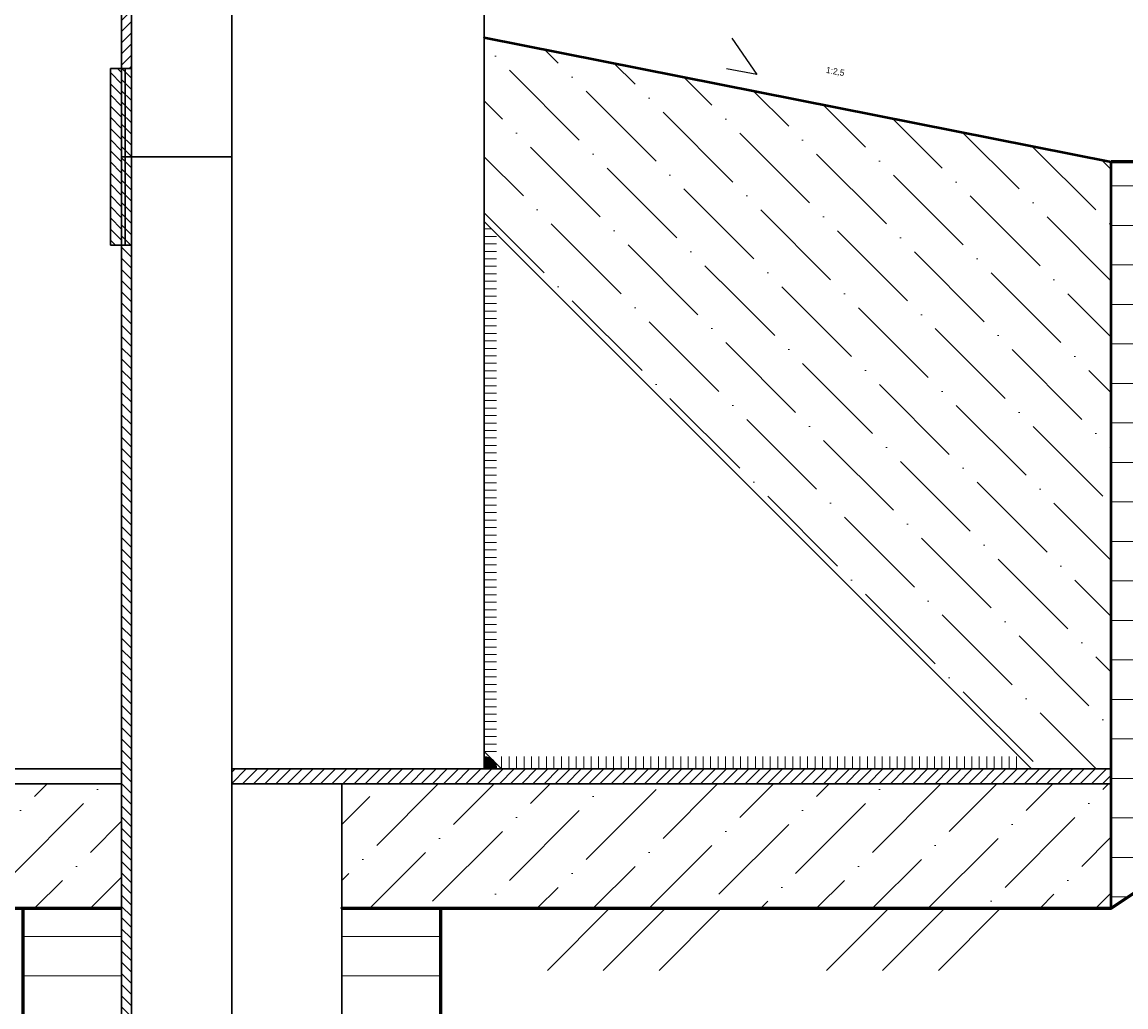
# Model space of a CAD drawing. Header units: millimetres. Extents: x -86317 to 111398, y -49249 to 226810.
# Tile 14 of 68: x 25992 to 26436, y 177438 to 177834. Entities that reach past the tile are written whole.
import ezdxf
from ezdxf.enums import TextEntityAlignment as Align

# ---------------------------------------------------------------- set-up
doc = ezdxf.new("R2018")
doc.units = ezdxf.units.MM
doc.set_wipeout_variables(frame=1)
doc.linetypes.add('CENTERX2', pattern=[4, 2.5, -0.5, 0.5, -0.5])
for name, color, linetype, lineweight in [('ГТО-2_Металлические_конструкции', 1, 'Continuous', 30), ('ГТО_Бетон основной', 4, 'Continuous', 50), ('ГТО_Линия основная', 7, 'Continuous', 60), ('ГТО_Металлические_конструкции', 1, 'Continuous', 30), ('ГТО_Оси', 1, 'CENTERX2', 15), ('ГТО_Штриховка', 7, 'Continuous', 15), ('МПГ$0$ГТО-2 Уклон обозначения', 3, 'Continuous', 25)]:
    doc.layers.add(name, color=color, linetype=linetype, lineweight=lineweight)
doc.styles.get("Standard").update_dxf_attribs({"font": 'arial.ttf'})

# ---------------------------------------------------------------- blocks, each defined once
blk = doc.blocks.new('Рядовое звено 3 м')
at = {"layer": 'ГТО_Металлические_конструкции', "color": 0}
blk.add_line((-48.75, 2964.5), (-48.75, 3035.5), dxfattribs=at)
at = {"color": 0}
blk.add_wipeout([(-44.25, 0), (44.25, 0), (44.25, 3000), (-44.25, 3000)], dxfattribs=at).dxf.layer = 'ГТО_Металлические_конструкции'
at = {"layer": 'ГТО_Металлические_конструкции', "color": 0}
for p, q in [((-48.75, 2964.5), (-44.25, 2964.5)), ((-44.25, 2964.5), (-40.25, 2964.5))]:
    blk.add_line(p, q, dxfattribs=at)
at = {"color": 0}
blk.add_wipeout([(-44.5, 3035.5), (0, 3035.5), (0, 3000), (-44.5, 3000)], dxfattribs=at)
at = {"layer": 'ГТО_Металлические_конструкции'}
h = blk.add_hatch(dxfattribs=at)
h.set_pattern_fill('ANSI31', color=0, scale=20)
h.set_pattern_definition([(45, (-45263.454, -6617.76), (-44.90128, 44.90128), [])])
h.paths.add_polyline_path([(-44.25, 3035.5), (-48.75, 3035.5), (-48.75, 2964.5), (-44.25, 2964.5)])
h.paths.add_polyline_path([(-42.75, 3034), (-44.25, 3035.5), (-44.25, 2964.5), (-42.75, 2966)])
h.paths.add_polyline_path([(44.25, 3035.5), (42.75, 3034), (42.75, 2966), (44.25, 2964.5)])
h.paths.add_polyline_path([(48.75, 3035.5), (44.25, 3035.5), (44.25, 2964.5), (48.75, 2964.5)])
at = {"layer": 'ГТО_Штриховка'}
h = blk.add_hatch(dxfattribs=at)
h.set_pattern_fill('ANSI31', color=0, angle=90)
h.set_pattern_definition([(135, (-28541.0224, -196007.505), (-2.24506403, -2.24506403), [])])
h.paths.add_polyline_path([(-44.25, 3035.5), (-48.75, 3035.5), (-48.75, 2964.5), (-44.25, 2964.5)])
h.paths.add_polyline_path([(-44.25, 3034), (-44.25, 3035.5), (-44.25, 2964.5), (-44.25, 2966)], flags=17)
h = blk.add_hatch(dxfattribs=at)
h.set_pattern_fill('ANSI31', color=0, angle=90)
h.paths.add_polyline_path([(-40.25, 3035.5), (-44.25, 3035.5), (-44.25, 0), (-40.25, 0)])
at = {"color": 0}
blk.add_lwpolyline([(-42.75, 3035.5), (-42.75, 2964.5), (-44.25, 2964.5)], dxfattribs=at)
at = {"layer": 'ГТО_Металлические_конструкции', "color": 0}
for p, q in [((-40.25, 3035.5), (-48.75, 3035.5)), ((-44.25, 2964.5), (-44.25, 3035.5)), ((-40.25, 3000), (-40.25, 3035.5)), ((40.25, 3000), (-40.25, 3000)), ((-40.25, 3000), (-40.25, 0))]:
    blk.add_line(p, q, dxfattribs=at)
blk.add_lwpolyline([(-44.25, 3000), (44.25, 3000), (44.25, 35.5), (0, 35.5), (0, 0), (-44.25, 0)], close=True, dxfattribs=at)
at = {"layer": 'ГТО_Оси', "color": 0, "ltscale": 5}
blk.add_lwpolyline([(0, 3000), (0, -2)], dxfattribs=at)
at = {"color": 0}
blk.add_wipeout([(0, 3035.5), (48.75, 3035.5), (48.75, 2964.5), (0, 2964.5)], dxfattribs=at)
at = {"layer": 'ГТО-2_Металлические_конструкции', "color": 0}
blk.add_lwpolyline([(0, 0), (0, 3035.5)], dxfattribs=at)
at = {"layer": 'ГТО_Металлические_конструкции', "color": 0}
for p, q in [((48.75, 3035.5), (0, 3035.5)), ((48.75, 2964.5), (48.75, 3035.5)), ((48.75, 2964.5), (0, 2964.5))]:
    blk.add_line(p, q, dxfattribs=at)
blk = doc.blocks.new('ЗАщитная труба люк в сборе разрез 1-1')
at = {"layer": 'ГТО-2_Металлические_конструкции', "color": 0}
blk.add_lwpolyline([(-44.25, 0), (-353.55, 0), (-353.55, 6), (-44.25, 6)], dxfattribs=at)
at = {"layer": 'ГТО_Штриховка'}
for points in [[(108.5, 6), (108.5, 11)], [(111.5, 6), (111.5, 11)], [(114.5, 6), (114.5, 11)], [(117.5, 6), (117.5, 11)], [(120.5, 6), (120.5, 11)], [(123.5, 6), (123.5, 11)], [(126.5, 6), (126.5, 11)], [(129.5, 6), (129.5, 11)], [(132.5, 6), (132.5, 11)], [(135.5, 6), (135.5, 11)], [(138.5, 6), (138.5, 11)], [(141.5, 6), (141.5, 11)], [(144.5, 6), (144.5, 11)], [(147.5, 6), (147.5, 11)], [(150.5, 6), (150.5, 11)], [(153.5, 6), (153.5, 11)], [(156.5, 6), (156.5, 11)], [(159.5, 6), (159.5, 11)], [(162.5, 6), (162.5, 11)], [(165.5, 6), (165.5, 11)], [(168.5, 6), (168.5, 11)], [(171.5, 6), (171.5, 11)], [(174.5, 6), (174.5, 11)], [(177.5, 6), (177.5, 11)], [(180.5, 6), (180.5, 11)], [(183.5, 6), (183.5, 11)], [(186.5, 6), (186.5, 11)], [(189.5, 6), (189.5, 11)], [(192.5, 6), (192.5, 11)], [(195.5, 6), (195.5, 11)], [(198.5, 6), (198.5, 11)], [(201.5, 6), (201.5, 11)], [(204.5, 6), (204.5, 11)], [(207.5, 6), (207.5, 11)], [(210.5, 6), (210.5, 11)], [(213.5, 6), (213.5, 11)], [(216.5, 6), (216.5, 11)], [(219.5, 6), (219.5, 11)], [(222.5, 6), (222.5, 11)], [(225.5, 6), (225.5, 11)], [(228.5, 6), (228.5, 11)], [(231.5, 6), (231.5, 11)], [(234.5, 6), (234.5, 11)], [(237.5, 6), (237.5, 11)], [(240.5, 6), (240.5, 11)], [(243.5, 6), (243.5, 11)], [(246.5, 6), (246.5, 11)], [(249.5, 6), (249.5, 11)], [(252.5, 6), (252.5, 11)], [(255.5, 6), (255.5, 11)], [(258.5, 6), (258.5, 11)], [(261.5, 6), (261.5, 11)], [(264.5, 6), (264.5, 11)], [(267.5, 6), (267.5, 11)], [(270.5, 6), (270.5, 11)], [(273.5, 6), (273.5, 11)], [(276.5, 6), (276.5, 11)], [(279.5, 6), (279.5, 11)], [(282.5, 6), (282.5, 11)], [(285.5, 6), (285.5, 11)], [(288.5, 6), (288.5, 11)], [(291.5, 6), (291.5, 11)], [(294.5, 6), (294.5, 11)], [(297.5, 6), (297.5, 11)], [(300.5, 6), (300.5, 11)], [(303.5, 6), (303.5, 11)], [(306.5, 6), (306.5, 11)], [(309.5, 6), (309.5, 11)], [(312.5, 6), (312.5, 11)], [(315.5, 6), (315.5, 11)]]:
    blk.add_lwpolyline(points, dxfattribs=at)
at = {"color": 0}
blk.add_wipeout([(101.5, 1306), (0, 1306), (0, 0), (101.5, 0)], dxfattribs=at)
at = {"layer": 'ГТО_Штриховка'}
h = blk.add_hatch(color=256, dxfattribs=at)
h.dxf.hatch_style = 1
h.paths.add_polyline_path([(105.5, 9), (104.5, 10, 0.162278), (101.5, 11), (101.5, 6), (106.5, 6, 0.162278)])
at = {"layer": 'ГТО-2_Металлические_конструкции', "color": 0}
for points in [[(0, 6), (101.5, 6), (101.5, 1166), (0, 1166), (0, 1306), (-101.5, 1306), (-101.5, 6), (-44.25, 6)], [(0, 6), (0, 1306), (-95.5, 1306), (-95.5, 6), (-44.25, 6)], [(0, 6), (353.55, 6), (353.55, 0), (0, 0)]]:
    blk.add_lwpolyline(points, dxfattribs=at)
at = {"layer": 'ГТО_Металлические_конструкции', "color": 0, "ltscale": 5}
blk.add_lwpolyline([(0, 1316), (0, 0)], dxfattribs=at)
at = {"layer": 'ГТО_Металлические_конструкции', "color": 0}
blk.add_lwpolyline([(321.5, 6), (108.5, 6), (101.5, 13), (101.5, 13), (101.5, 226), (321.5, 6)], dxfattribs=at)
at = {"layer": 'ГТО_Штриховка'}
for p, q in [((101.5, 223), (104.5, 223)), ((101.5, 220), (106.5, 220)), ((101.5, 217), (106.5, 217)), ((101.5, 214), (106.5, 214)), ((101.5, 211), (106.5, 211)), ((101.5, 208), (106.5, 208)), ((101.5, 205), (106.5, 205)), ((101.5, 202), (106.5, 202)), ((101.5, 199), (106.5, 199)), ((101.5, 196), (106.5, 196)), ((101.5, 193), (106.5, 193)), ((101.5, 190), (106.5, 190)), ((101.5, 187), (106.5, 187)), ((101.5, 184), (106.5, 184)), ((101.5, 181), (106.5, 181)), ((101.5, 178), (106.5, 178)), ((101.5, 175), (106.5, 175)), ((101.5, 172), (106.5, 172)), ((101.5, 169), (106.5, 169)), ((101.5, 166), (106.5, 166)), ((101.5, 163), (106.5, 163)), ((101.5, 160), (106.5, 160)), ((101.5, 157), (106.5, 157)), ((101.5, 154), (106.5, 154)), ((101.5, 151), (106.5, 151)), ((101.5, 148), (106.5, 148)), ((101.5, 145), (106.5, 145)), ((101.5, 142), (106.5, 142)), ((101.5, 139), (106.5, 139)), ((101.5, 136), (106.5, 136)), ((101.5, 133), (106.5, 133)), ((101.5, 130), (106.5, 130)), ((101.5, 127), (106.5, 127)), ((101.5, 124), (106.5, 124)), ((101.5, 121), (106.5, 121)), ((101.5, 118), (106.5, 118)), ((101.5, 115), (106.5, 115)), ((101.5, 112), (106.5, 112)), ((101.5, 109), (106.5, 109)), ((101.5, 106), (106.5, 106)), ((101.5, 103), (106.5, 103)), ((101.5, 100), (106.5, 100)), ((101.5, 97), (106.5, 97)), ((101.5, 94), (106.5, 94)), ((101.5, 91), (106.5, 91)), ((101.5, 88), (106.5, 88)), ((101.5, 85), (106.5, 85)), ((101.5, 82), (106.5, 82)), ((101.5, 79), (106.5, 79)), ((101.5, 76), (106.5, 76)), ((101.5, 73), (106.5, 73)), ((101.5, 70), (106.5, 70)), ((101.5, 67), (106.5, 67)), ((101.5, 64), (106.5, 64)), ((101.5, 61), (106.5, 61)), ((101.5, 58), (106.5, 58)), ((101.5, 55), (106.5, 55)), ((101.5, 52), (106.5, 52)), ((101.5, 49), (106.5, 49)), ((101.5, 46), (106.5, 46)), ((101.5, 43), (106.5, 43)), ((101.5, 40), (106.5, 40)), ((101.5, 37), (106.5, 37)), ((101.5, 34), (106.5, 34)), ((101.5, 31), (106.5, 31)), ((101.5, 28), (106.5, 28)), ((101.5, 25), (106.5, 25)), ((101.5, 22), (106.5, 22)), ((101.5, 19), (106.5, 19)), ((101.5, 16), (106.5, 16)), ((101.5, 13), (106.5, 13))]:
    blk.add_line(p, q, dxfattribs=at)
blk.add_lwpolyline([(101.5, 13), (101.5, 6), (108.5, 6)], dxfattribs=at)
blk.add_arc((101.5, 6), 5, 0, 90, dxfattribs=at)
blk = doc.blocks.new('*U50')
at = {"layer": 'МПГ$0$ГТО-2 Уклон обозначения', "color": 0}
for p, q in [((-1.25, 2.5), (1.25, 0)), ((1.25, 0), (-1.25, 0))]:
    blk.add_line(p, q, dxfattribs=at)
at = {"layer": 'МПГ$0$ГТО-2 Уклон обозначения', "color": 0, "lineweight": 30, "flags": 104}
blk.add_attdef('УКЛОН', text='', height=3, dxfattribs=at).set_placement((6.867, 1.488), align=Align.MIDDLE_CENTER)

msp = doc.modelspace()

# ---------------------------------------------------------------- hatches: boundary and pattern name
at = {"layer": 'ГТО_Штриховка'}
h = msp.add_hatch(dxfattribs=at)
h.set_pattern_fill('ANSI31', color=0)
h.set_pattern_definition([(45, (-397.1844, -4073.931), (-2.24506403, 2.24506403), [])])
h.paths.add_polyline_path([(26035.842, 178729.942), (26031.842, 178729.942), (26031.842, 177779.942), (26035.842, 177779.942)])
h = msp.add_hatch(dxfattribs=at)
h.set_pattern_fill('ANSI31', color=256, scale=5, angle=135)
h.paths.add_polyline_path([(26160.092, 177477.942), (26120.342, 177477.942), (26120.342, 151779.942), (26160.092, 151779.942)])
h.paths.add_polyline_path([(26133.274, 152130.049), (26125.274, 152130.049), (26125.274, 152161.383), (26147.274, 152201.383), (26147.274, 152358.716), (26125.274, 152398.716), (26125.274, 152430.049), (26133.274, 152430.049), (26133.274, 152401.383), (26155.274, 152361.383), (26155.274, 152198.716), (26133.274, 152158.716)], flags=16)
h.paths.add_polyline_path([(26031.842, 177477.942), (25992.092, 177477.942), (25992.092, 151779.942), (26031.842, 151779.942)])
h.paths.add_polyline_path([(26019.044, 152129.504), (26019.044, 152131.337), (26016.544, 152131.337), (26016.544, 152156.337), (26019.044, 152156.337), (26019.044, 152158.171), (25997.044, 152198.171), (25997.044, 152360.837), (26019.044, 152400.837), (26019.044, 152402.671), (26016.544, 152402.671), (26016.544, 152427.671), (26019.044, 152427.671), (26019.044, 152429.504), (26027.044, 152429.504), (26027.044, 152398.171), (26005.044, 152358.171), (26005.044, 152200.837), (26027.044, 152160.837), (26027.044, 152129.504)], flags=16)

# ---------------------------------------------------------------- linework, layer by layer
at = {"layer": 'ГТО_Металлические_конструкции', "color": 0}
for points in [[(26031.842, 177779.942), (26120.342, 177779.942), (26120.342, 178729.942), (26031.842, 178729.942)], [(26035.842, 177779.942), (26076.092, 177779.942), (26076.092, 178729.942), (26035.842, 178729.942)]]:
    msp.add_lwpolyline(points, close=True, dxfattribs=at)
at = {"layer": 'ГТО_Штриховка', "linetype": 'Continuous'}
for p, q in [((26160.592, 177477.907), (26160.626, 177477.942)), ((26202.978, 177452.942), (26227.978, 177477.942)), ((26225.429, 177452.942), (26250.429, 177477.942)), ((26247.88, 177452.942), (26272.88, 177477.942)), ((26315.231, 177452.942), (26340.231, 177477.942)), ((26337.682, 177452.942), (26362.682, 177477.942)), ((26360.133, 177452.942), (26385.133, 177477.942))]:
    msp.add_line(p, q, dxfattribs=at)

# ---------------------------------------------------------------- next in the draw order: block references
at = {"layer": 'ГТО_Металлические_конструкции', "color": 0}
msp.add_blockref('Рядовое звено 3 м', (26076.092, 174779.942), dxfattribs=at)

# ---------------------------------------------------------------- next in the draw order: linework, layer by layer
at = {"layer": 'ГТО_Линия основная', "color": 0}
msp.add_lwpolyline([(25992.092, 177477.942), (25992.092, 177477.942), (25992.092, 147774.942), (26160.092, 147774.942), (26160.092, 177477.942), (26160.092, 177477.942)], dxfattribs=at)

# ---------------------------------------------------------------- next in the draw order: block references
at = {"color": 0}
msp.add_blockref('ЗАщитная труба люк в сборе разрез 1-1', (26076.092, 177527.942), dxfattribs=at)

# ---------------------------------------------------------------- next in the draw order: hatches: boundary and pattern name
at = {"layer": 'ГТО_Штриховка'}
h = msp.add_hatch(dxfattribs=at)
h.set_pattern_fill('ANSI36', color=256, scale=5, angle=90)
h.set_pattern_definition([(135, (-10760.448, 6e-11), (-30.8696304, 8.4189901), [39.6875, -7.9375, 0, -7.9375])])
edge = h.paths.add_edge_path()
edge.add_line((25974.592, 177827.942), (25722.538, 177777.942))
edge.add_line((25722.538, 177777.942), (25722.538, 177533.942))
edge.add_line((25722.538, 177533.942), (25754.592, 177533.942))
edge.add_arc((682512.917, -479004.384), 928640.981, 134.990401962, 135.009598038, ccw=False)
edge.add_line((25974.592, 177753.942), (25974.592, 177827.942))
edge = h.paths.add_edge_path()
edge.add_line((26429.645, 177777.942), (26235.744, 177816.406))
edge.add_line((26235.744, 177816.406), (26324.796, 177606.738))
edge.add_arc((26325.348, 177604.277), 2.522, -12.65327, 102.65327, ccw=False)
edge.add_line((26327.809, 177603.725), (26397.592, 177533.942))
edge.add_line((26397.592, 177533.942), (26429.645, 177533.942))
edge.add_line((26429.645, 177533.942), (26429.645, 177777.942))
h.paths.add_polyline_path([(26177.592, 177827.942), (26235.744, 177816.406), (26324.9, 177606.633), (26177.592, 177753.942)])
h = msp.add_hatch(dxfattribs=at)
h.set_pattern_fill('ANSI31', color=256, scale=5, angle=135)
h.paths.add_polyline_path([(25722.538, 177777.942), (25272.538, 177777.942), (25722.538, 177477.942)])
h.paths.add_polyline_path([(26879.645, 177777.942), (26429.645, 177777.942), (26429.645, 177533.942), (26429.645, 177533.942), (26429.645, 177527.942), (26429.645, 177477.942), (26429.645, 177477.942)])
h = msp.add_hatch(dxfattribs=at)
h.set_pattern_fill('ANSI31', color=256)
h.paths.add_polyline_path([(26076.092, 177533.942), (26429.645, 177533.942), (26429.645, 177527.942), (26076.092, 177527.942)])
h = msp.add_hatch(dxfattribs=at)
h.set_pattern_fill('ANSI36', color=256, scale=5)
h.set_pattern_definition([(45, (-10760.448, 6e-11), (8.4189901, 30.8696304), [39.6875, -7.9375, 0, -7.9375])])
h.paths.add_polyline_path([(26031.842, 177527.942), (25722.538, 177527.942), (25722.538, 177477.942), (26031.842, 177477.942)])
h.paths.add_polyline_path([(26429.645, 177527.942), (26120.342, 177527.942), (26120.342, 177477.942), (26185.592, 177477.942), (26429.645, 177477.942)])

# ---------------------------------------------------------------- next in the draw order: linework, layer by layer
at = {"layer": 'ГТО_Бетон основной', "color": 0}
msp.add_line((26429.645, 177477.942), (26429.645, 177777.942), dxfattribs=at)
msp.add_lwpolyline([(26177.592, 177827.942), (26177.592, 177827.942), (26429.645, 177777.942)], dxfattribs=at)
at = {"layer": 'ГТО_Линия основная', "color": 0}
for points in [[(24972.538, 177777.942), (25272.538, 177777.942), (25722.538, 177477.942), (26031.842, 177477.942)], [(26120.342, 177477.942), (26120.342, 177477.942), (26429.645, 177477.942), (26879.645, 177777.942), (27179.645, 177777.942)], [(26879.645, 177777.942), (26429.645, 177777.942)]]:
    msp.add_lwpolyline(points, dxfattribs=at)

# ---------------------------------------------------------------- next in the draw order: block references
at = {"color": 0}
ref = msp.add_blockref('*U50', (26281.084, 177814.184), dxfattribs=dict(at, xscale=5, yscale=5, zscale=5, rotation=349.7129031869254))
lines = msp.add_mtext('1:2,5', dxfattribs={"layer": 'МПГ$0$ГТО-2 Уклон обозначения', "color": 0, "insert": (26315.255, 177816.16), "char_height": 2.5, "attachment_point": 1, "rotation": 349.7129, "bg_fill": 3, "box_fill_scale": 1.2, "bg_fill_color": 256, "bg_fill_transparency": 0})
ref.add_attrib('УКЛОН', '', (26315.255, 177816.16)).embed_mtext(lines)

doc.saveas('drawing.dxf')
